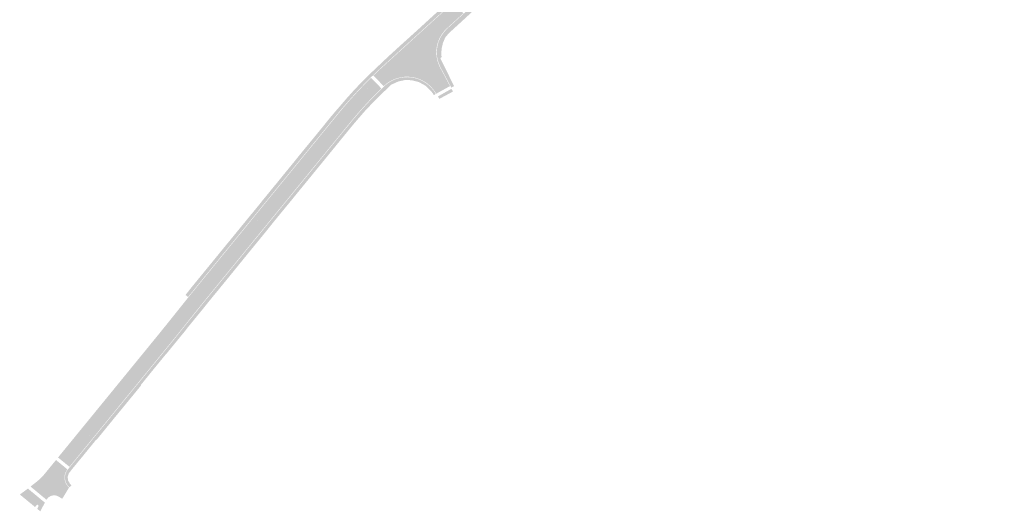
# Model space of a CAD drawing. Header units: metres. Extents: x 203106 to 205700, y 389311 to 393036.
# Tile 1 of 14: x 203530 to 203984, y 389311 to 389538. Entities that reach past the tile are written whole.
import ezdxf

# ---------------------------------------------------------------- set-up
doc = ezdxf.new("R2010")
doc.units = ezdxf.units.M
doc.layers.add('N-WE-VH-VERHARDING_ASFALT-A', color=251, linetype='Continuous', lineweight=18)
doc.layers.add('N-WE-VH-VERHARDING_TEGEL-A', color=254, linetype='Continuous', lineweight=18)
doc.layers.add('N-WE-VH-VERHARDING_ASFALT_ROOD-A', color=7, linetype='Continuous', lineweight=18, true_color=0xf46666)

msp = doc.modelspace()

# ---------------------------------------------------------------- hatches: boundary and pattern name
at = {"layer": 'N-WE-VH-VERHARDING_ASFALT-A', "transparency": 33554687}
h = msp.add_hatch(color=256, dxfattribs=at)
h.dxf.hatch_style = 1
edge = h.paths.add_edge_path()
edge.add_line((203726.8933587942, 389533.7597138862), (203701.944806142, 389510.9864323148))
edge.add_line((203701.944806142, 389510.9864323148), (203697.6919041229, 389507.068462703))
edge.add_arc((203708.4503055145, 389495.910201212), 15.50000000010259, 29.6370937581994, 133.9547790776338, ccw=False)
edge.add_line((203721.9225174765, 389503.5750237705), (203728.281871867, 389507.0771546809))
edge.add_line((203728.281871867, 389507.0771546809), (203723.6941744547, 389515.7130229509))
edge.add_arc((203736.9866682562, 389522.6635370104), 15.00000123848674, 132.2902965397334, 207.6046247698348, ccw=False)
h = msp.add_hatch(color=256, dxfattribs=at)
h.dxf.hatch_style = 1
edge = h.paths.add_edge_path()
edge.add_line((203626.242070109, 389429.0554131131), (203678.4373463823, 389492.9321607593))
edge.add_arc((203834.2389244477, 389365.6242338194), 201.1999999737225, 134.4212879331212, 140.7471997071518, ccw=False)
edge.add_line((203693.4132598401, 389509.3238238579), (203695.0845514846, 389507.6013463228))
edge.add_arc((203834.2389244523, 389365.6242338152), 198.7999999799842, 134.4247331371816, 140.7471997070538)
edge.add_line((203680.2958145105, 389491.4135771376), (203628.1005382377, 389427.5368294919))
edge.add_line((203628.1005382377, 389427.5368294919), (203626.242070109, 389429.0554131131))
h = msp.add_hatch(color=256, dxfattribs=at)
h.dxf.hatch_style = 1
h.paths.add_polyline_path([(203728.9361384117, 389505.839346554), (203722.7221928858, 389502.3067495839), (203723.3771194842, 389501.1991170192), (203729.6442980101, 389504.5713754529)])
h = msp.add_hatch(color=256, dxfattribs=at)
h.dxf.hatch_style = 1
edge = h.paths.add_edge_path()
edge.add_line((203599.7010647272, 389396.3273705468), (203607.0997768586, 389405.5579799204))
edge.add_arc((204388.3180237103, 388779.3795028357), 1001.199997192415, 140.7471997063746, 141.2863941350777, ccw=False)
edge.add_line((203613.0270717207, 389412.8819686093), (203626.2420563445, 389429.0547428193))
edge.add_line((203626.2420563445, 389429.0547428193), (203628.1005244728, 389427.5361591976))
edge.add_line((203628.1005244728, 389427.5361591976), (203614.8855398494, 389411.3633849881))
edge.add_arc((204388.3180242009, 388779.3795024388), 998.7999978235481, 140.7471997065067, 141.2863941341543)
edge.add_line((203608.9724534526, 389404.056952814), (203601.5737413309, 389394.8263434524))
edge.add_arc((202820.3554847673, 390021.0048283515), 1001.200009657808, 320.7469492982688, 321.28639413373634, ccw=False)
edge.add_line((203595.6436777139, 389387.4989663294), (203551.0588770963, 389332.9364790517))
edge.add_line((203551.0588770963, 389332.9364790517), (203549.200415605, 389334.455070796))
edge.add_line((203549.200415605, 389334.455070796), (203593.7852162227, 389389.0175580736))
edge.add_arc((202820.3554848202, 390021.004828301), 998.8000095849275, 320.7469492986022, 321.2863941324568)
h = msp.add_hatch(color=256, dxfattribs=at)
h.dxf.hatch_style = 1
edge = h.paths.add_edge_path()
edge.add_arc((203556.4594869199, 389326.585748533), 5.999999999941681, 140.7469492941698, 229.8351872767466, ccw=False)
edge.add_line((203551.8133331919, 389330.3822278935), (203547.5606573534, 389325.1777782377))
edge.add_arc((203566.9196312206, 389309.3591142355), 25.00000000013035, 140.7469492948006, 150.8330576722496)
edge.add_line((203545.08954597, 389321.5430125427), (203542.1863443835, 389316.3412998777))
edge.add_arc((203545.6791580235, 389314.3918761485), 4.000000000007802, 59.30538206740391, 150.8330576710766, ccw=False)
edge.add_line((203547.721006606, 389317.8314770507), (203549.4239021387, 389316.79575334))
edge.add_line((203549.4239021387, 389316.79575334), (203552.5895559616, 389322.0005948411))
h = msp.add_hatch(color=256, dxfattribs=at)
h.dxf.hatch_style = 1
edge = h.paths.add_edge_path()
edge.add_line((203539.9440190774, 389316.2502268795), (203535.3204519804, 389320.0751269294))
edge.add_arc((203496.7788570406, 389373.2594930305), 65.68128605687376, 301.86437708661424, 305.9300558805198, ccw=False)
edge.add_line((203531.4526907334, 389317.4763719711), (203536.8760007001, 389313.012757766))
edge.add_line((203536.8760007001, 389313.012757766), (203537.614, 389313.926))
edge.add_arc((203537.9778348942, 389313.5474202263), 0.525069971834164, -25.1826720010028, 133.8622149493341, ccw=False)
edge.add_line((203538.453, 389313.324), (203539.9440190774, 389316.2502268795))
at = {"layer": 'N-WE-VH-VERHARDING_ASFALT_ROOD-A', "transparency": 33554687}
h = msp.add_hatch(color=256, dxfattribs=at)
h.dxf.hatch_style = 1
edge = h.paths.add_edge_path()
edge.add_line((203734.434349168, 389540.6227682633), (203729.8573967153, 389545.6518344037))
edge.add_line((203729.8573967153, 389545.6518344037), (203697.334199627, 389516.0524768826))
edge.add_arc((203834.2389245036, 389365.6242337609), 203.4000000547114, 132.3053243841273, 133.9960450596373)
edge.add_line((203692.9555118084, 389511.9477018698), (203697.6919041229, 389507.068462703))
edge.add_line((203697.6919041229, 389507.068462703), (203701.944806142, 389510.9864323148))
edge.add_line((203701.944806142, 389510.9864323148), (203734.434349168, 389540.6227682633))
h = msp.add_hatch(color=256, dxfattribs=at)
h.dxf.hatch_style = 1
edge = h.paths.add_edge_path()
edge.add_line((203626.2415552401, 389429.0556886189), (203678.4373463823, 389492.9321607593))
edge.add_arc((203834.7151757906, 389365.2121300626), 201.829547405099, 134.4359624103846, 140.7421543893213, ccw=False)
edge.add_line((203693.4119582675, 389509.3251652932), (203691.8812429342, 389510.9027611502))
edge.add_arc((203834.238924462, 389365.6242338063), 203.3999999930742, 134.4182012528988, 140.7471997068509)
edge.add_line((203676.733750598, 389494.324195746), (203624.5379594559, 389430.4477236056))
edge.add_line((203624.5379594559, 389430.4477236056), (203626.2415552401, 389429.0556886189))
h = msp.add_hatch(color=256, dxfattribs=at)
h.dxf.hatch_style = 1
edge = h.paths.add_edge_path()
edge.add_line((203629.8037614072, 389426.145244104), (203681.9995525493, 389490.0217162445))
edge.add_arc((203831.5062829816, 389368.1436473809), 192.8899326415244, 134.3721651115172, 140.8130390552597, ccw=False)
edge.add_line((203696.6152360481, 389506.0237821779), (203695.0845514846, 389507.6013463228))
edge.add_arc((203830.6746418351, 389368.8804760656), 193.9797732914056, 134.3460972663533, 140.8257707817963)
edge.add_line((203680.2959567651, 389491.4137512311), (203628.1001656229, 389427.5372790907))
edge.add_line((203628.1001656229, 389427.5372790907), (203629.8037614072, 389426.145244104))
h = msp.add_hatch(color=256, dxfattribs=at)
h.dxf.hatch_style = 1
edge = h.paths.add_edge_path()
edge.add_arc((202820.355485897, 390021.0048274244), 998.800008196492, 320.7469492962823, 321.2863941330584)
edge.add_line((203599.7010647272, 389396.3273705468), (203607.0997768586, 389405.5579799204))
edge.add_arc((204388.3180228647, 388779.379503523), 1001.199996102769, 140.747199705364, 141.2863941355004, ccw=False)
edge.add_line((203613.0270717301, 389412.8819686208), (203626.2415197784, 389429.0550360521))
edge.add_line((203626.2415197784, 389429.0550360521), (203624.5379239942, 389430.4470710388))
edge.add_line((203624.5379239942, 389430.4470710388), (203611.3234759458, 389414.2740036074))
edge.add_arc((204388.3180249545, 388779.3795018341), 1003.399998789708, 140.7471997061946, 141.2863941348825)
edge.add_line((203605.3831566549, 389406.933921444), (203597.9844445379, 389397.7033120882))
edge.add_arc((202820.3554625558, 390021.0048461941), 996.6000381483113, 321.12257316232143, 321.2863941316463, ccw=False)
edge.add_arc((202820.3554864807, 390021.0048269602), 996.600007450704, 320.7469492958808, 321.1225731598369, ccw=False)
edge.add_line((203592.0816265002, 389390.4096004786), (203547.4971460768, 389335.846851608))
edge.add_line((203547.4971460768, 389335.846851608), (203549.2007357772, 389334.4548091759))
edge.add_line((203549.2007357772, 389334.4548091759), (203593.7852161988, 389389.0175580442))
h = msp.add_hatch(color=256, dxfattribs=at)
h.dxf.hatch_style = 1
edge = h.paths.add_edge_path()
edge.add_line((203629.8037259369, 389426.1445915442), (203616.5891356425, 389409.9713500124))
edge.add_arc((204388.3180257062, 388779.3795012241), 996.5999997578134, 140.7471997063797, 141.2863941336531)
edge.add_line((203610.6890736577, 389402.6810112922), (203603.2903615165, 389393.4504019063))
edge.add_arc((202820.3554877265, 390021.0048259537), 1003.400005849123, 320.74694929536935, 321.2863941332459, ccw=False)
edge.add_line((203597.3472673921, 389386.1069238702), (203552.7627869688, 389331.5441749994))
edge.add_line((203552.7627869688, 389331.5441749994), (203551.0591972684, 389332.9362174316))
edge.add_line((203551.0591972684, 389332.9362174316), (203595.6436776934, 389387.4989663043))
edge.add_arc((202820.3554847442, 390021.0048283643), 1001.200009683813, 320.7469492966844, 321.2863941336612)
edge.add_line((203601.5737413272, 389394.8263434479), (203608.9724534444, 389404.0569528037))
edge.add_arc((204388.3180233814, 388779.379503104), 998.7999967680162, 140.7471997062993, 141.2863941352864, ccw=False)
edge.add_line((203614.8855398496, 389411.3633849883), (203628.1001301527, 389427.5366265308))
edge.add_line((203628.1001301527, 389427.5366265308), (203629.8037259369, 389426.1445915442))
h = msp.add_hatch(color=256, dxfattribs=at)
h.dxf.hatch_style = 1
edge = h.paths.add_edge_path()
edge.add_arc((203427.6453666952, 389461.247623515), 175.3522359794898, 307.6698254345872, 308.9095358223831)
edge.add_arc((203522.0804894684, 389344.2527413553), 24.99999999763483, 308.9095358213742, 320.7469492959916)
edge.add_line((203541.439463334, 389328.434077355), (203546.5477060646, 389334.6855747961))
edge.add_line((203546.5477060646, 389334.6855747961), (203551.8133469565, 389330.3828981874))
edge.add_arc((203760.3169598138, 389157.2781728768), 270.9963145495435, 140.2997249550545, 142.1108623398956)
edge.add_arc((203567.0234101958, 389309.2903703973), 25.12443953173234, 144.9846925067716, 150.8101569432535)
edge.add_line((203545.0895597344, 389321.5436828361), (203542.1863581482, 389316.3419701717))
edge.add_line((203542.1863581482, 389316.3419701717), (203534.8049174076, 389322.4483535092))
h = msp.add_hatch(color=256, dxfattribs=at)
h.dxf.hatch_style = 1
h.paths.add_polyline_path([(203541.4430358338, 389315.0101477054), (203539.9440190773, 389316.2502268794), (203538.453, 389313.324), (203537.8716172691, 389312.1832474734), (203539.3041369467, 389311.0355090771), (203540.168, 389312.725)])
edge = h.paths.add_edge_path()
edge.add_arc((203390.9574659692, 389510.9383554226), 237.1156238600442, 305.86352493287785, 306.9773500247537, ccw=False)
edge.add_line((203529.8732090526, 389318.7763524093), (203531.4526907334, 389317.4763719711))
edge.add_arc((203497.6638344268, 389371.9423695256), 64.09548892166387, 301.8140603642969, 305.9803726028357)
edge.add_line((203535.3204519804, 389320.0751269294), (203533.5823387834, 389321.5130014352))
at = {"layer": 'N-WE-VH-VERHARDING_TEGEL-A', "transparency": 33554687}
h = msp.add_hatch(color=256, dxfattribs=at)
h.dxf.hatch_style = 1
h.paths.add_polyline_path([(203909.0874381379, 389712.0519201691), (203907.2501829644, 389713.3233643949), (203917.2433449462, 389727.7636270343), (203919.1946943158, 389726.4133395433)], flags=16)
h.paths.add_polyline_path([(203925.3069337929, 389736.6847610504), (203925.410133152, 389736.6148390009), (203925.3408662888, 389736.6608482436)], flags=17)
edge = h.paths.add_edge_path()
edge.add_line((203958.073238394, 389781.655285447), (203957.2936609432, 389782.2030593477))
edge.add_line((203957.2936609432, 389782.2030593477), (203963.4252935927, 389790.880080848))
edge.add_line((203963.4252935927, 389790.880080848), (203964.1858367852, 389790.3406880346))
edge.add_line((203964.1858367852, 389790.3406880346), (203975.9042079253, 389806.9913436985))
edge.add_line((203975.9042079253, 389806.9913436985), (203974.5293404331, 389807.9172292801))
edge.add_line((203974.5293404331, 389807.9172292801), (203972.09, 389804.295))
edge.add_line((203972.09, 389804.295), (203971.074, 389802.862))
edge.add_line((203971.074, 389802.862), (203970.624, 389802.23))
edge.add_line((203970.624, 389802.23), (203965.753, 389795.798))
edge.add_line((203965.753, 389795.798), (203963.313, 389792.334))
edge.add_line((203963.313, 389792.334), (203963.095, 389792.489))
edge.add_line((203963.095, 389792.489), (203960.18, 389788.376))
edge.add_line((203960.18, 389788.376), (203959.517, 389787.42))
edge.add_line((203959.517, 389787.42), (203958.583, 389786.129))
edge.add_line((203958.583, 389786.129), (203955.315, 389781.477))
edge.add_line((203955.315, 389781.477), (203950.768, 389775.023))
edge.add_line((203950.768, 389775.023), (203950.056, 389774))
edge.add_line((203950.056, 389774), (203948.997, 389772.496))
edge.add_line((203948.997, 389772.496), (203945.903, 389768.0429999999))
edge.add_line((203945.903, 389768.0429999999), (203944.995, 389768.599))
edge.add_line((203944.995, 389768.599), (203943.174, 389765.953))
edge.add_line((203943.174, 389765.953), (203940.276, 389761.432))
edge.add_line((203940.276, 389761.432), (203937.712, 389758.307))
edge.add_line((203937.712, 389758.307), (203934.67, 389753.877))
edge.add_line((203934.67, 389753.877), (203929.739, 389746.845))
edge.add_line((203929.739, 389746.845), (203926.402, 389742.052))
edge.add_line((203926.402, 389742.052), (203925.974, 389742.322))
edge.add_line((203925.974, 389742.322), (203924.162, 389739.734))
edge.add_line((203924.162, 389739.734), (203921.464, 389735.792))
edge.add_line((203921.464, 389735.792), (203921.919, 389735.448))
edge.add_line((203921.919, 389735.448), (203921.323, 389734.623))
edge.add_line((203921.323, 389734.623), (203920.877, 389734.938))
edge.add_line((203920.877, 389734.938), (203920.149, 389733.965))
edge.add_line((203920.149, 389733.965), (203919.4610425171, 389732.9588739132))
edge.add_line((203919.4610425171, 389732.9588739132), (203920.157, 389732.4829999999))
edge.add_line((203920.157, 389732.4829999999), (203919.552, 389731.581))
edge.add_line((203919.552, 389731.581), (203918.8401181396, 389732.0736469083))
edge.add_line((203918.8401181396, 389732.0736469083), (203906.3737255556, 389714.2595116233))
edge.add_line((203906.3737255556, 389714.2595116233), (203901.5540626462, 389717.4080289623))
edge.add_line((203901.5540626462, 389717.4080289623), (203899.459, 389714.241))
edge.add_line((203899.459, 389714.241), (203904.4610610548, 389710.7301696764))
edge.add_line((203904.4610610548, 389710.7301696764), (203905.1025315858, 389709.0937827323))
edge.add_line((203905.1025315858, 389709.0937827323), (203903.16, 389706.291))
edge.add_line((203903.16, 389706.291), (203900.999, 389703.173))
edge.add_line((203900.999, 389703.173), (203900.413, 389702.374))
edge.add_line((203900.413, 389702.374), (203897.877, 389698.732))
edge.add_line((203897.877, 389698.732), (203896.14, 389696.258))
edge.add_line((203896.14, 389696.258), (203893.203, 389692.11))
edge.add_line((203893.203, 389692.11), (203892.642, 389691.303))
edge.add_line((203892.642, 389691.303), (203889.487, 389686.862))
edge.add_line((203889.487, 389686.862), (203888.761, 389685.72))
edge.add_line((203888.761, 389685.72), (203886.701, 389682.827))
edge.add_line((203886.701, 389682.827), (203885.028, 389680.4829999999))
edge.add_line((203885.028, 389680.4829999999), (203881.692, 389675.729))
edge.add_line((203881.692, 389675.729), (203877.011, 389669.041))
edge.add_line((203877.011, 389669.041), (203876.436, 389668.2070000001))
edge.add_line((203876.436, 389668.2070000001), (203872.732, 389662.951))
edge.add_line((203872.732, 389662.951), (203869.943, 389658.988))
edge.add_line((203869.943, 389658.988), (203867.305, 389655.331))
edge.add_line((203867.305, 389655.331), (203864.399, 389651.471))
edge.add_line((203864.399, 389651.471), (203860.965, 389647.125))
edge.add_line((203860.965, 389647.125), (203859.266, 389645.106))
edge.add_line((203859.266, 389645.106), (203854.797, 389640.03))
edge.add_line((203854.797, 389640.03), (203854.193, 389639.41))
edge.add_line((203854.193, 389639.41), (203850.615, 389635.579))
edge.add_line((203850.615, 389635.579), (203844.79, 389629.804))
edge.add_line((203844.79, 389629.804), (203844.531, 389629.574))
edge.add_line((203844.531, 389629.574), (203839.956, 389625.43))
edge.add_line((203839.956, 389625.43), (203837.815, 389623.618))
edge.add_line((203837.815, 389623.618), (203837.143, 389623.059))
edge.add_line((203837.143, 389623.059), (203833.92, 389620.4129999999))
edge.add_line((203833.92, 389620.4129999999), (203829.352, 389616.86))
edge.add_line((203829.352, 389616.86), (203827.093, 389615.094))
edge.add_line((203827.093, 389615.094), (203824.076, 389612.882))
edge.add_line((203824.076, 389612.882), (203818.237, 389608.798))
edge.add_line((203818.237, 389608.798), (203813.889, 389606.051))
edge.add_line((203813.889, 389606.051), (203812.336, 389605.084))
edge.add_line((203812.336, 389605.084), (203808.607, 389602.805))
edge.add_line((203808.607, 389602.805), (203802.647, 389599.235))
edge.add_line((203802.647, 389599.235), (203797.774, 389596.296))
edge.add_line((203797.774, 389596.296), (203791.849, 389592.732))
edge.add_line((203791.849, 389592.732), (203787.401, 389590.041))
edge.add_line((203787.401, 389590.041), (203784.037, 389588.033))
edge.add_line((203784.037, 389588.033), (203779.412, 389585.256))
edge.add_line((203779.412, 389585.256), (203773.243, 389581.486))
edge.add_line((203773.243, 389581.486), (203768.266, 389578.529))
edge.add_line((203768.266, 389578.529), (203762.292, 389574.831))
edge.add_line((203762.292, 389574.831), (203756.927, 389571.347))
edge.add_line((203756.927, 389571.347), (203752.673, 389568.116))
edge.add_line((203752.673, 389568.116), (203750.443, 389566.376))
edge.add_line((203750.443, 389566.376), (203744.173, 389561.102))
edge.add_line((203744.173, 389561.102), (203736.006, 389553.703))
edge.add_line((203736.006, 389553.703), (203729.49, 389547.754))
edge.add_line((203729.49, 389547.754), (203728.857, 389547.181))
edge.add_line((203728.857, 389547.181), (203721.469, 389540.415))
edge.add_line((203721.469, 389540.415), (203717.914, 389537.17))
edge.add_line((203717.914, 389537.17), (203717.616, 389536.8920000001))
edge.add_line((203717.616, 389536.8920000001), (203713.907, 389533.493))
edge.add_line((203713.907, 389533.493), (203707.69, 389527.867))
edge.add_line((203707.69, 389527.867), (203706.616, 389526.914))
edge.add_line((203706.616, 389526.914), (203701.486, 389522.239))
edge.add_line((203701.486, 389522.239), (203699.798, 389520.701))
edge.add_line((203699.798, 389520.701), (203692.404, 389513.696))
edge.add_line((203692.404, 389513.696), (203692.063, 389513.363))
edge.add_line((203692.063, 389513.363), (203686.778, 389508.113))
edge.add_line((203686.778, 389508.113), (203686.069, 389507.376))
edge.add_line((203686.069, 389507.376), (203683.329, 389504.461))
edge.add_line((203683.329, 389504.461), (203680.621, 389501.445))
edge.add_line((203680.621, 389501.445), (203675.084, 389495.006))
edge.add_line((203675.084, 389495.006), (203673.54, 389493.196))
edge.add_line((203673.54, 389493.196), (203670.987, 389490.076))
edge.add_line((203670.987, 389490.076), (203670.8630000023, 389489.9140000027))
edge.add_line((203670.8630000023, 389489.9140000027), (203668.651, 389487.165))
edge.add_line((203668.651, 389487.165), (203662.28, 389479.403))
edge.add_line((203662.28, 389479.403), (203660.302, 389477.025))
edge.add_line((203660.302, 389477.025), (203655.271, 389470.8))
edge.add_line((203655.271, 389470.8), (203654.505, 389469.871))
edge.add_line((203654.505, 389469.871), (203651.094, 389465.703))
edge.add_line((203651.094, 389465.703), (203647.951, 389461.822))
edge.add_line((203647.951, 389461.822), (203647.467, 389461.281))
edge.add_line((203647.467, 389461.281), (203646.915, 389460.595))
edge.add_line((203646.915, 389460.595), (203642.966, 389455.756))
edge.add_line((203642.966, 389455.756), (203642.099, 389454.729))
edge.add_line((203642.099, 389454.729), (203641.07, 389453.419))
edge.add_line((203641.07, 389453.419), (203640.229, 389452.369))
edge.add_line((203640.229, 389452.369), (203637.146, 389448.586))
edge.add_line((203637.146, 389448.586), (203636.466, 389447.807))
edge.add_line((203636.466, 389447.807), (203633.93, 389444.687))
edge.add_line((203633.93, 389444.687), (203632.982, 389443.5379999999))
edge.add_line((203632.982, 389443.5379999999), (203628.244, 389437.738))
edge.add_line((203628.244, 389437.738), (203622.233, 389430.415))
edge.add_line((203622.233, 389430.415), (203620.938, 389428.815))
edge.add_line((203620.938, 389428.815), (203613.234, 389419.398))
edge.add_line((203613.234, 389419.398), (203609.626, 389414.997))
edge.add_line((203609.626, 389414.997), (203606.281, 389410.7929999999))
edge.add_line((203606.281, 389410.7929999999), (203607.4631395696, 389409.8385453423))
edge.add_arc((204388.3180178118, 388779.3795076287), 1003.599989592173, 140.7471997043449, 141.0827353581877, ccw=False)
edge.add_line((203611.1686036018, 389414.4005522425), (203676.578878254, 389494.4507443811))
edge.add_arc((203834.2389244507, 389365.6242338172), 203.59999997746, 132.3053243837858, 140.7471997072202, ccw=False)
edge.add_line((203697.1995833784, 389516.2003905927), (203743.5916388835, 389558.4217943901))
edge.add_arc((203846.9769178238, 389444.8240650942), 153.6000000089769, 121.08224120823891, 132.3053243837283, ccw=False)
edge.add_line((203767.6781676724, 389576.3712742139), (203812.0197226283, 389603.1010688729))
edge.add_arc((203710.6247061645, 389771.3033596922), 196.4000000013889, 301.082241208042, 324.8629462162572)
edge.add_line((203871.2362433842, 389658.2684353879), (203923.2672721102, 389732.1994222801))
edge.add_line((203923.2672721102, 389732.1994222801), (203922.4643160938, 389732.7645253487))
edge.add_line((203922.4643160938, 389732.7645253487), (203925.2919730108, 389736.7675761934))
edge.add_line((203925.2919730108, 389736.7675761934), (203926.0963258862, 389736.2192301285))
edge.add_line((203926.0963258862, 389736.2192301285), (203929.9660327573, 389741.7177039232))
edge.add_line((203929.9660327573, 389741.7177039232), (203929.1632257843, 389742.282753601))
edge.add_line((203929.1632257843, 389742.282753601), (203936.1738361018, 389752.3279850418))
edge.add_line((203936.1738361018, 389752.3279850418), (203937.0166707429, 389751.7359687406))
edge.add_line((203937.0166707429, 389751.7359687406), (203941.0689052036, 389757.4937963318))
edge.add_line((203941.0689052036, 389757.4937963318), (203940.1975107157, 389758.1071208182))
edge.add_line((203940.1975107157, 389758.1071208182), (203943.9838853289, 389763.4672022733))
edge.add_line((203943.9838853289, 389763.4672022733), (203944.874160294, 389762.9006904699))
edge.add_line((203944.874160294, 389762.9006904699), (203948.5576281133, 389768.1345368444))
edge.add_line((203948.5576281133, 389768.1345368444), (203947.7935412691, 389768.6651192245))
edge.add_line((203947.7935412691, 389768.6651192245), (203951.2702905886, 389773.651118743))
edge.add_line((203951.2702905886, 389773.651118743), (203952.0553552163, 389773.1044638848))
edge.add_line((203952.0553552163, 389773.1044638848), (203958.073238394, 389781.655285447))
h = msp.add_hatch(color=256, dxfattribs=at)
h.dxf.hatch_style = 1
edge = h.paths.add_edge_path()
edge.add_line((203727.0279750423, 389533.6118001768), (203748.4378238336, 389553.0969008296))
edge.add_arc((203846.9769178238, 389444.824065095), 146.4000000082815, 121.08224120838, 132.3053243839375, ccw=False)
edge.add_line((203771.3952965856, 389570.2049987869), (203815.7368515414, 389596.9347934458))
edge.add_arc((203710.6247061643, 389771.3033596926), 203.6000000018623, 301.0822412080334, 324.8629462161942)
edge.add_line((203877.124242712, 389654.1245888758), (203981.7922072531, 389802.8474971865))
edge.add_line((203981.7922072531, 389802.8474971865), (203982.9919056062, 389802.034016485))
edge.add_line((203982.9919056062, 389802.034016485), (203981.155, 389799.325))
edge.add_line((203981.155, 389799.325), (203981.0422234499, 389799.1664174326))
edge.add_line((203981.0422234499, 389799.1664174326), (203983.952182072, 389795.5875637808))
edge.add_line((203983.952182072, 389795.5875637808), (203981.9550137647, 389793.963670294))
edge.add_line((203981.9550137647, 389793.963670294), (203981.8230137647, 389794.132670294))
edge.add_line((203981.8230137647, 389794.132670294), (203981.0530137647, 389793.480670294))
edge.add_line((203981.0530137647, 389793.480670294), (203981.1800137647, 389793.323670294))
edge.add_line((203981.1800137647, 389793.323670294), (203978.6000137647, 389791.207670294))
edge.add_line((203978.6000137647, 389791.207670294), (203978.5490137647, 389791.317670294))
edge.add_line((203978.5490137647, 389791.317670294), (203976.9412758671, 389789.4217602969))
edge.add_line((203976.9412758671, 389789.4217602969), (203973.8808268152, 389786.4834964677))
edge.add_line((203973.8808268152, 389786.4834964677), (203973.0690137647, 389785.7286702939))
edge.add_line((203973.0690137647, 389785.7286702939), (203970.1830137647, 389783.102670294))
edge.add_line((203970.1830137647, 389783.102670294), (203969.913, 389783.452))
edge.add_line((203969.913, 389783.452), (203964.882, 389776.166))
edge.add_line((203964.882, 389776.166), (203962.495, 389772.849))
edge.add_line((203962.495, 389772.849), (203961.762, 389771.817))
edge.add_line((203961.762, 389771.817), (203958.981, 389767.89))
edge.add_line((203958.981, 389767.89), (203960.367, 389766.745))
edge.add_line((203960.367, 389766.745), (203958.418, 389764.071))
edge.add_line((203958.418, 389764.071), (203957.496, 389764.701))
edge.add_line((203957.496, 389764.701), (203955.52, 389761.91))
edge.add_line((203955.52, 389761.91), (203952.221, 389757.166))
edge.add_line((203952.221, 389757.166), (203952.996, 389756.671))
edge.add_line((203952.996, 389756.671), (203952.013, 389755.33))
edge.add_line((203952.013, 389755.33), (203952.264, 389755.155))
edge.add_line((203952.264, 389755.155), (203951.718, 389754.408))
edge.add_line((203951.718, 389754.408), (203951.503, 389754.581))
edge.add_line((203951.503, 389754.581), (203951.282, 389754.297))
edge.add_line((203951.282, 389754.297), (203950.146, 389752.67))
edge.add_line((203950.146, 389752.67), (203949.406, 389753.158))
edge.add_line((203949.406, 389753.158), (203947.213, 389750.076))
edge.add_line((203947.213, 389750.076), (203946.571, 389749.079))
edge.add_line((203946.571, 389749.079), (203944.083, 389745.616))
edge.add_line((203944.083, 389745.616), (203941.987, 389742.585))
edge.add_line((203941.987, 389742.585), (203942.571, 389742.109))
edge.add_line((203942.571, 389742.109), (203937.858, 389735.618))
edge.add_line((203937.858, 389735.618), (203937.337, 389735.964))
edge.add_line((203937.337, 389735.964), (203937.035, 389735.58))
edge.add_line((203937.035, 389735.58), (203937.002, 389735.604))
edge.add_line((203937.002, 389735.604), (203936.171, 389734.426))
edge.add_line((203936.171, 389734.426), (203936.227, 389734.406))
edge.add_line((203936.227, 389734.406), (203933.428, 389730.381))
edge.add_line((203933.428, 389730.381), (203933.92, 389730.035))
edge.add_line((203933.92, 389730.035), (203930.828, 389725.731))
edge.add_line((203930.828, 389725.731), (203926.176, 389719.412))
edge.add_line((203926.176, 389719.412), (203923.032, 389715.16))
edge.add_line((203923.032, 389715.16), (203920.244, 389711.139))
edge.add_line((203920.244, 389711.139), (203917.958, 389707.8))
edge.add_line((203917.958, 389707.8), (203918.149, 389707.679))
edge.add_line((203918.149, 389707.679), (203917.677, 389707.041))
edge.add_line((203917.677, 389707.041), (203917.503, 389707.182))
edge.add_line((203917.503, 389707.182), (203916.794, 389706.202))
edge.add_line((203916.794, 389706.202), (203915.658, 389704.554))
edge.add_line((203915.658, 389704.554), (203915.408, 389704.703))
edge.add_line((203915.408, 389704.703), (203913.434, 389701.975))
edge.add_line((203913.434, 389701.975), (203913.821, 389701.667))
edge.add_line((203913.821, 389701.667), (203913.313, 389700.98))
edge.add_line((203913.313, 389700.98), (203912.898, 389701.265))
edge.add_line((203912.898, 389701.265), (203910.109, 389697.412))
edge.add_line((203910.109, 389697.412), (203910.454, 389697.155))
edge.add_line((203910.454, 389697.155), (203908.014, 389693.71))
edge.add_line((203908.014, 389693.71), (203904.04, 389688.2))
edge.add_line((203904.04, 389688.2), (203900.973, 389684.329))
edge.add_line((203900.973, 389684.329), (203900.448, 389684.619))
edge.add_line((203900.448, 389684.619), (203899.307, 389682.938))
edge.add_line((203899.307, 389682.938), (203894.761, 389676.486))
edge.add_line((203894.761, 389676.486), (203893.255, 389674.36))
edge.add_line((203893.255, 389674.36), (203891.264, 389671.638))
edge.add_line((203891.264, 389671.638), (203889.074, 389668.404))
edge.add_line((203889.074, 389668.404), (203888.404, 389667.411))
edge.add_line((203888.404, 389667.411), (203884.658, 389662.122))
edge.add_line((203884.658, 389662.122), (203883.984, 389661.153))
edge.add_line((203883.984, 389661.153), (203881.324, 389657.3370000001))
edge.add_line((203881.324, 389657.3370000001), (203882.775, 389656.32))
edge.add_line((203882.775, 389656.32), (203881.13, 389653.865))
edge.add_line((203881.13, 389653.865), (203879.867, 389655.26))
edge.add_line((203879.867, 389655.26), (203879.8, 389655.181))
edge.add_line((203879.8, 389655.181), (203877.992, 389652.617))
edge.add_line((203877.992, 389652.617), (203877.951, 389652.539))
edge.add_line((203877.951, 389652.539), (203878.988, 389651.409))
edge.add_line((203878.988, 389651.409), (203875.948, 389647.577))
edge.add_line((203875.948, 389647.577), (203868.981, 389639.402))
edge.add_line((203868.981, 389639.402), (203868.3974474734, 389640.1577849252))
edge.add_line((203868.3974474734, 389640.1577849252), (203868.281, 389640.013))
edge.add_line((203868.281, 389640.013), (203865.029, 389636.169))
edge.add_line((203865.029, 389636.169), (203864.913, 389636.0220000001))
edge.add_line((203864.913, 389636.0220000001), (203860.39, 389630.86))
edge.add_line((203860.39, 389630.86), (203858.044, 389628.324))
edge.add_line((203858.044, 389628.324), (203859.115, 389627.294))
edge.add_line((203859.115, 389627.294), (203853.374, 389620.402))
edge.add_line((203853.374, 389620.402), (203851.445, 389622.035))
edge.add_line((203851.445, 389622.035), (203844.969, 389616.273))
edge.add_line((203844.969, 389616.273), (203844.862, 389616.181))
edge.add_line((203844.862, 389616.181), (203842.36, 389614.035))
edge.add_line((203842.36, 389614.035), (203839.45, 389611.72))
edge.add_line((203839.45, 389611.72), (203835.383, 389608.554))
edge.add_line((203835.383, 389608.554), (203831.183, 389605.424))
edge.add_line((203831.183, 389605.424), (203824.63, 389600.8))
edge.add_line((203824.63, 389600.8), (203820.683, 389598.223))
edge.add_line((203820.683, 389598.223), (203808.675, 389590.886))
edge.add_line((203808.675, 389590.886), (203805.279, 389588.907))
edge.add_line((203805.279, 389588.907), (203797.508, 389584.178))
edge.add_line((203797.508, 389584.178), (203796.515, 389583.597))
edge.add_line((203796.515, 389583.597), (203793.176, 389581.568))
edge.add_line((203793.176, 389581.568), (203787.304, 389578.013))
edge.add_line((203787.304, 389578.013), (203775.977, 389571.144))
edge.add_line((203775.977, 389571.144), (203773.833, 389569.883))
edge.add_line((203773.833, 389569.883), (203775.604, 389566.773))
edge.add_line((203775.604, 389566.773), (203772.624, 389564.953))
edge.add_line((203772.624, 389564.953), (203768.088, 389562.276))
edge.add_line((203768.088, 389562.276), (203766.347, 389564.94))
edge.add_line((203766.347, 389564.94), (203764.061, 389563.3970000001))
edge.add_line((203764.061, 389563.3970000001), (203762.257, 389562.114))
edge.add_line((203762.257, 389562.114), (203759.38, 389559.974))
edge.add_line((203759.38, 389559.974), (203759.547, 389559.717))
edge.add_line((203759.547, 389559.717), (203756.688, 389557.51))
edge.add_line((203756.688, 389557.51), (203748.926, 389550.885))
edge.add_line((203748.926, 389550.885), (203740.619, 389543.255))
edge.add_line((203740.619, 389543.255), (203731.997, 389535.346))
edge.add_line((203731.997, 389535.346), (203727.667, 389531.403))
edge.add_line((203727.667, 389531.403), (203726.089, 389529.486))
edge.add_line((203726.089, 389529.486), (203725.044, 389527.034))
edge.add_line((203725.044, 389527.034), (203724.412, 389524.338))
edge.add_line((203724.412, 389524.338), (203724.276, 389521.854))
edge.add_line((203724.276, 389521.854), (203724.411, 389520.385))
edge.add_line((203724.411, 389520.385), (203723.782, 389520.05))
edge.add_line((203723.782, 389520.05), (203725.994, 389515.468))
edge.add_line((203725.994, 389515.468), (203726.04, 389515.502))
edge.add_line((203726.04, 389515.502), (203730.11549652, 389507.0842925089))
edge.add_line((203730.11549652, 389507.0842925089), (203728.9005335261, 389506.3935921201))
edge.add_line((203728.9005335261, 389506.3935921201), (203728.5405542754, 389507.026806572))
edge.add_line((203728.5405542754, 389507.026806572), (203723.8714076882, 389515.805696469))
edge.add_arc((203736.9866669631, 389522.6635368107), 14.80000000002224, 132.3053243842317, 207.6046263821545, ccw=False)
edge.add_line((203727.0250645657, 389533.6091513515), (203727.0279750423, 389533.6118001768))
h.paths.add_polyline_path([(203900.6612148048, 389685.8660017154), (203899.8596984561, 389686.4300915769), (203905.3422266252, 389694.2202261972), (203906.3777501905, 389693.4914471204)], flags=16)
h.paths.add_polyline_path([(203909.5084741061, 389698.6295563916), (203908.7975442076, 389699.1298934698), (203914.386130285, 389707.0707259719), (203918.4963117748, 389712.9108906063), (203919.3941778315, 389712.2866667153), (203915.2340753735, 389706.5397572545)], flags=16)
h.paths.add_polyline_path([(203929.6961375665, 389726.2181989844), (203928.4693434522, 389727.0815901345), (203921.2793643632, 389716.8653352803), (203922.2796270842, 389716.1613720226)], flags=16)
h.paths.add_polyline_path([(203940.0871440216, 389743.5893448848), (203940.8519544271, 389743.0533327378), (203932.7367789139, 389731.489963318), (203931.957728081, 389732.0382424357)], flags=17)
h.paths.add_polyline_path([(203947.2487550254, 389753.7652914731), (203947.9921861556, 389753.2420807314), (203943.659168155, 389747.0823130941), (203942.9154060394, 389747.6080277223)], flags=17)
h.paths.add_polyline_path([(203955.3590373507, 389765.2892069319), (203956.0813881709, 389764.7808320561), (203949.94607313, 389756.023077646), (203948.297269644, 389753.6695202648), (203947.5509890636, 389754.1947363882)], flags=17)
h.paths.add_polyline_path([(203976.5126245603, 389791.480697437), (203974.6932065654, 389792.7611644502), (203969.5092986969, 389785.3953399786), (203970.2557206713, 389784.8734787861), (203973.0179633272, 389787.4017771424)], flags=16)
h.paths.add_polyline_path([(203975.449205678, 389792.2296694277), (203975.2467934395, 389792.3762173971), (203975.0938583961, 389792.4791943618)], flags=16)
edge = h.paths.add_edge_path(flags=17)
edge.add_line((203868.9543923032, 389643.3013938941), (203869.481283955, 389642.8523596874))
edge.add_line((203869.481283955, 389642.8523596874), (203875.9170402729, 389651.2422948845))
edge.add_line((203875.9170402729, 389651.2422948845), (203875.3690568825, 389651.6626422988))
edge.add_arc((203705.2713546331, 389775.5186094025), 210.4127584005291, 321.06998109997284, 323.9399134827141, ccw=False)
h = msp.add_hatch(color=256, dxfattribs=at)
h.dxf.hatch_style = 1
edge = h.paths.add_edge_path()
edge.add_arc((203834.2380899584, 389365.6249685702), 196.398888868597, 133.9909854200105, 140.7472116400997)
edge.add_line((203682.1542826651, 389489.8949935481), (203616.7440079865, 389409.8448013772))
edge.add_arc((204388.3180240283, 388779.3795025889), 996.3999975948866, 140.7471997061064, 141.286394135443)
edge.add_line((203610.8451300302, 389402.555925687), (203603.4464178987, 389393.3253163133))
edge.add_arc((202820.3554873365, 390021.004826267), 1003.600006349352, 320.74694929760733, 321.2863941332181, ccw=False)
edge.add_line((203597.5021392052, 389385.9803745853), (203551.9682049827, 389330.2556785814))
edge.add_arc((203556.45948692, 389326.585748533), 5.800000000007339, 140.7469492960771, 229.835187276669)
edge.add_line((203552.7185536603, 389322.1534332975), (203552.7453544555, 389322.1308130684))
edge.add_line((203552.7453544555, 389322.1308130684), (203553.717, 389323.064))
edge.add_line((203553.717, 389323.064), (203552.882, 389323.791))
edge.add_line((203552.882, 389323.791), (203552.938, 389323.94))
edge.add_line((203552.938, 389323.94), (203552.148, 389325.181))
edge.add_line((203552.148, 389325.181), (203551.91, 389326.851))
edge.add_line((203551.91, 389326.851), (203552.481, 389328.565))
edge.add_line((203552.481, 389328.565), (203554.201, 389330.765))
edge.add_line((203554.201, 389330.765), (203558.675, 389336.182))
edge.add_line((203558.675, 389336.182), (203564.346, 389343.146))
edge.add_line((203564.346, 389343.146), (203565.0935392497, 389344.0965134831))
edge.add_line((203565.0935392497, 389344.0965134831), (203565.24, 389343.975))
edge.add_line((203565.24, 389343.975), (203568.115, 389347.485))
edge.add_line((203568.115, 389347.485), (203573.672, 389354.305))
edge.add_line((203573.672, 389354.305), (203576.43, 389357.654))
edge.add_line((203576.43, 389357.654), (203583.369, 389366.104))
edge.add_line((203583.369, 389366.104), (203585.546, 389368.78))
edge.add_line((203585.546, 389368.78), (203585.858, 389369.164))
edge.add_line((203585.858, 389369.164), (203585.673, 389369.274))
edge.add_line((203585.673, 389369.274), (203591.814, 389376.843))
edge.add_line((203591.814, 389376.843), (203596.893, 389383.034))
edge.add_line((203596.893, 389383.034), (203597.714, 389383.946))
edge.add_line((203597.714, 389383.946), (203600.92, 389387.874))
edge.add_line((203600.92, 389387.874), (203604.798, 389392.607))
edge.add_line((203604.798, 389392.607), (203606.055, 389394.118))
edge.add_line((203606.055, 389394.118), (203606.604, 389394.809))
edge.add_line((203606.604, 389394.809), (203606.96, 389395.351))
edge.add_line((203606.96, 389395.351), (203611.24, 389400.591))
edge.add_line((203611.24, 389400.591), (203614.245, 389404.25))
edge.add_line((203614.245, 389404.25), (203614.876, 389405.024))
edge.add_line((203614.876, 389405.024), (203615.461, 389405.787))
edge.add_line((203615.461, 389405.787), (203619.554, 389410.839))
edge.add_line((203619.554, 389410.839), (203620.21, 389411.601))
edge.add_line((203620.21, 389411.601), (203626.343, 389419.104))
edge.add_line((203626.343, 389419.104), (203635.516, 389430.391))
edge.add_line((203635.516, 389430.391), (203639.266, 389434.977))
edge.add_line((203639.266, 389434.977), (203643.547, 389440.217))
edge.add_line((203643.547, 389440.217), (203647.037, 389444.589))
edge.add_line((203647.037, 389444.589), (203653.846, 389452.864))
edge.add_line((203653.846, 389452.864), (203662.017, 389462.868))
edge.add_line((203662.017, 389462.868), (203670.583, 389473.341))
edge.add_line((203670.583, 389473.341), (203678.944, 389483.606))
edge.add_line((203678.944, 389483.606), (203683.691, 389489.414))
edge.add_line((203683.691, 389489.414), (203689.67, 389496.325))
edge.add_line((203689.67, 389496.325), (203694.68, 389501.411))
edge.add_line((203694.68, 389501.411), (203701.039, 389507.676))
edge.add_line((203701.039, 389507.676), (203704.489, 389509.242))
edge.add_line((203704.489, 389509.242), (203707.713, 389509.908))
edge.add_line((203707.713, 389509.908), (203710.531, 389509.787))
edge.add_line((203710.531, 389509.787), (203713.96, 389508.93))
edge.add_line((203713.96, 389508.93), (203717.207, 389507.123))
edge.add_line((203717.207, 389507.123), (203720.176, 389504))
edge.add_line((203720.176, 389504), (203720.7909841, 389502.9266830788))
edge.add_line((203720.7909841, 389502.9266830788), (203721.7512012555, 389503.4716939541))
edge.add_arc((203708.4503055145, 389495.9102012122), 15.3000000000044, 29.61801382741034, 133.9939136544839)
edge.add_line((203697.8232016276, 389506.9172291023), (203697.8301873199, 389506.9239694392))

doc.saveas('drawing.dxf')
